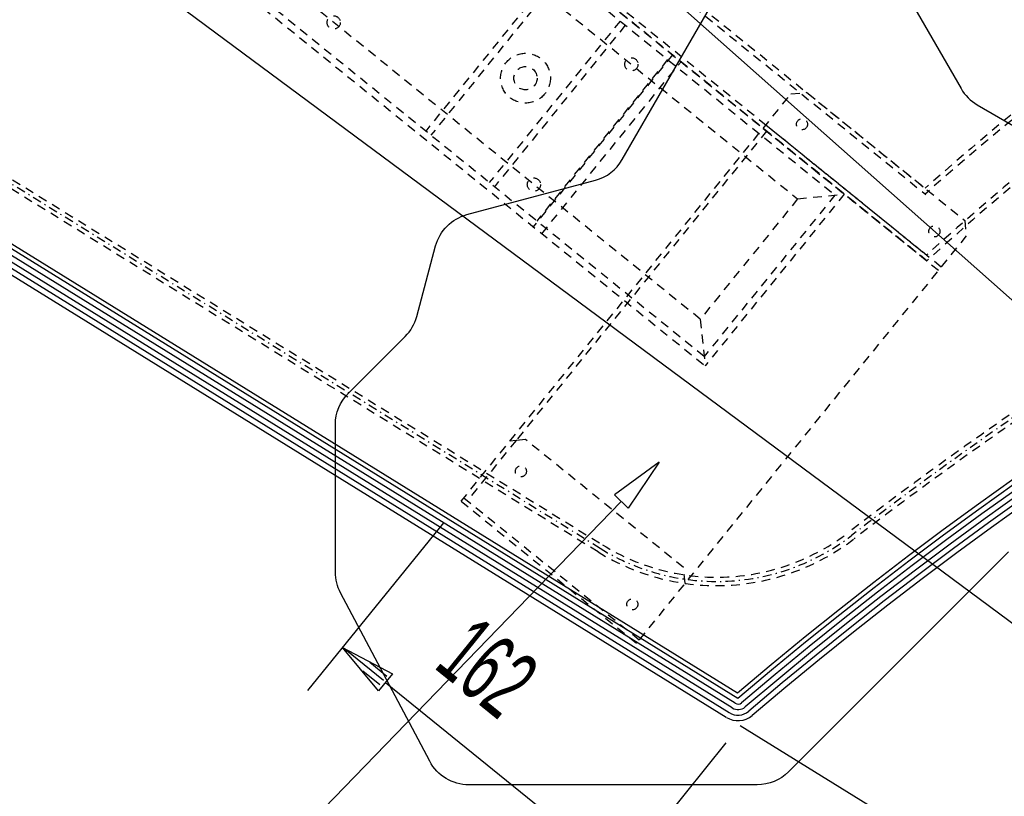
# Model space of a CAD drawing. Extents: x -7591 to -2491, y 6498 to 10061.
# Tile 26 of 125: x -6632 to -6187, y 7691 to 8042. Entities that reach past the tile are written whole.
import ezdxf
from ezdxf.enums import TextEntityAlignment as Align

# ---------------------------------------------------------------- set-up
doc = ezdxf.new("R2010")
doc.units = 0
doc.header["$MEASUREMENT"] = 0
doc.linetypes.add('DASHDOT', pattern=[8.5, 4, -2, 0.5, -2])
doc.linetypes.add('HIDDEN', pattern=[7, 4, -3])
doc.layers.get('0').update_dxf_attribs({"linetype": 'CONTINUOUS'})
for name, color, linetype in [('DIM49', 4, 'CONTINUOUS'), ('LE_HIDDEN', 7, 'CONTINUOUS'), ('LE_MIDDLE', 7, 'CONTINUOUS'), ('LE_RED', 1, 'CONTINUOUS'), ('TXT_DIM49', 2, 'CONTINUOUS')]:
    doc.layers.add(name, color=color, linetype=linetype)

# ---------------------------------------------------------------- blocks, each defined once
blk = doc.blocks.new('_D5', base_point=(-6956.76, 8601.72))
at = {"layer": 'DIM49', "color": 1}
blk.add_line((-6489.34, 8186.82), (-5953.78, 7711.45), dxfattribs=at)
blk = doc.blocks.new('_D6', base_point=(-7109.62, 8456.05))
at = {"layer": 'DIM49', "color": 1}
blk.add_line((-6607.58, 8083.79), (-5994.54, 7629.23), dxfattribs=at)
blk = doc.blocks.new('_D20', base_point=(-6432.88, 7824.62))
at = {"layer": 'DIM49', "color": 1}
for p, q in [((-6502.21, 7739.01), (-6440.74, 7814.91)), ((-6486.47, 7758.44), (-6463.9, 7746.59)), ((-6470.19, 7738.82), (-6486.47, 7758.44)), ((-6468.02, 7743.49), (-6485.5, 7757.65)), ((-6466.44, 7745.43), (-6474.21, 7751.73)), ((-6469.59, 7741.55), (-6477.36, 7747.84)), ((-6463.9, 7746.59), (-6470.19, 7738.82)), ((-6467.04, 7742.7), (-6380.01, 7672.23)), ((-6376.32, 7637.07), (-6312.97, 7715.3)), ((-6383.16, 7668.34), (-6376.87, 7676.11)), ((-6376.87, 7676.11), (-6360.58, 7656.49)), ((-6379.04, 7671.44), (-6361.56, 7657.28)), ((-6377.47, 7673.38), (-6369.7, 7667.09)), ((-6360.58, 7656.49), (-6383.16, 7668.34)), ((-6380.61, 7669.5), (-6372.84, 7663.2))]:
    blk.add_line(p, q, dxfattribs=at)
at = {"layer": 'TXT_DIM49', "width": 0.557}
blk.add_text('162', height=31.25, rotation=321, dxfattribs=at).set_placement((-6430.72, 7737.41), align=Align.CENTER)

msp = doc.modelspace()

# ---------------------------------------------------------------- linework, layer by layer
msp.add_line((-6312.97, 7726.87), (-6833.95, 8049.27))
for points in [[(-4060.69, 7737.85, 0.367682), (-6307.89, 7737.85), (-6836.13, 8064.73)], [(-6489.73, 7792.55), (-6489.73, 7859.3, -0.198912), (-6483.87, 7873.44), (-6458.16, 7899.15, 0.131652), (-6452.98, 7908.12), (-6444.42, 7940.08, -0.267949), (-6430.28, 7954.23), (-6372.16, 7969.8, 0.198912), (-6360.01, 7979.12), (-6319.93, 8048.55, -0.267949), (-6302.61, 8058.55), (-6245.7, 8058.55, -0.267949), (-6228.38, 8048.55), (-6206.84, 8011.23, 0.131652), (-6199.52, 8003.91), (-6154.16, 7977.72, -0.267949)], [(-6185.37, 7801.73), (-6234.16, 7752.94), (-6284.87, 7702.23, -0.198912), (-6299.01, 7696.37), (-6364.16, 7696.37), (-6429.39, 7696.37, -0.277791), (-6447.06, 7707.01), (-6487.4, 7783.2, -0.122345), (-6489.73, 7792.55)]]:
    msp.add_lwpolyline(points, format="xyb")
for centre, radius, start, end in [((-5184.29, 6416.46), 1722.52, 49.57671, 130.42329), ((-6307.7, 7735.38), 10, -121.75, -49.5767)]:
    msp.add_arc(centre, radius, start, end)
at = {"layer": 'LE_HIDDEN', "color": 1, "linetype": 'HIDDEN'}
for p, q in [((-6222.1, 7933.17), (-6725.91, 8341.15)), ((-6788.84, 8263.43), (-6322.55, 7885.84)), ((-6572.62, 8246.61), (-6222.8, 7963.33)), ((-6569.74, 8246.85), (-6222.86, 7965.95)), ((-6605.57, 8243.69), (-6222.33, 7933.36)), ((-6602.71, 8243.96), (-6222.17, 7935.8)), ((-6389.74, 8065.06), (-6448.9, 7992.01)), ((-6387.41, 8063.17), (-6446.56, 7990.12)), ((-6370.99, 7801.71), (-6756.75, 8040.42)), ((-6754.75, 8043.65), (-6368.99, 7804.94)), ((-6360.99, 8041.78), (-6420.14, 7968.72)), ((-6358.65, 8039.89), (-6417.81, 7966.84)), ((-6337.34, 8026.49), (-6400.27, 7948.77)), ((-6339.53, 8024.4), (-6398.69, 7951.35)), ((-6396.38, 7945.62), (-6333.45, 8023.34)), ((-6276.69, 8009.55), (-6205.2, 7951.65)), ((-6296.31, 7993.26), (-6217.04, 7929.07)), ((-6295.05, 7994.82), (-6215.79, 7930.63)), ((-6263.84, 7963.11), (-6323, 7890.06)), ((-6259.62, 7963.55), (-6322.55, 7885.84)), ((-6280.72, 7961.34), (-6259.62, 7963.55)), ((-6432.88, 7824.62), (-6353.61, 7760.43)), ((-6431.62, 7826.18), (-6352.35, 7761.99)), ((-6331.58, 7787.63), (-6332.32, 7794.67))]:
    msp.add_line(p, q, dxfattribs=at)
for points in [[(-6323, 7890.06), (-6784.62, 8263.87), (-6725.47, 8336.93), (-6263.84, 7963.11)], [(-6324.77, 7906.94), (-6767.75, 8265.65), (-6723.69, 8320.05), (-6280.72, 7961.34), (-6324.77, 7906.94), (-6322.55, 7885.84)], [(-6432.88, 7824.62), (-6283.73, 8008.81), (-6276.69, 8009.55)], [(-6294.76, 7992.01), (-6408.04, 7852.12), (-6430.06, 7824.92)], [(-6205.2, 7951.65), (-6204.46, 7944.62), (-6353.61, 7760.43)], [(-6332.32, 7794.67), (-6403.82, 7852.56), (-6408.04, 7852.12), (-6410.85, 7851.82)]]:
    msp.add_lwpolyline(points, dxfattribs=at)
msp.add_lwpolyline([(-6370.99, 7801.71, 0.312133), (-6255.21, 7807.61, -0.340324), (-4113.37, 7807.61)], format="xyb", dxfattribs=at)
for centre, radius in [((-6490.5, 8041.14), 3), ((-6403.77, 8015.95), 11.25), ((-6355.91, 8022.22), 3), ((-6403.77, 8015.95), 5.25), ((-6278.73, 7995.11), 2.5), ((-6399.96, 7967.82), 3), ((-6218.89, 7946.65), 2.5), ((-6405.85, 7838.13), 2.5), ((-6355.45, 7778.01), 2.5)]:
    msp.add_circle(centre, radius, dxfattribs=at)
for centre, radius, start, end in [((-5184.29, 6786.71), 1571.72, 48.62732, 131.37268), ((-5184.29, 6786.71), 1569.72, 48.56567, 131.43433), ((-5184.29, 6786.71), 1548.72, 47.90935, 132.09065), ((-5184.29, 6786.71), 1546.72, 47.84598, 132.15402), ((-5184.29, 6416.46), 1759.42, 52.41063, 127.58937), ((-6317.37, 7888.36), 98.1, -121.75, -52.4106), ((-6317.37, 7888.36), 98.1, -121.75, -52.4106)]:
    msp.add_arc(centre, radius, start, end, dxfattribs=at)
at = {"layer": 'LE_MIDDLE', "color": 1, "linetype": 'DASHDOT'}
msp.add_line((-6369.99, 7803.32), (-6755.75, 8042.04), dxfattribs=at)
for centre, radius, start, end in [((-5184.29, 6416.46), 1757.52, 52.41063, 127.58937), ((-6317.37, 7888.36), 100, -121.75, -52.4106)]:
    msp.add_arc(centre, radius, start, end, dxfattribs=at)
at = {"layer": 'LE_RED'}
for p, q in [((-6307.7, 7735.38), (-6835.07, 8061.72)), ((-6309.02, 7733.25), (-6830, 8055.65)), ((-6311.65, 7729), (-6832.64, 8051.4)), ((-6310.34, 7731.13), (-6831.32, 8053.52)), ((-6343.33, 7842.24), (-6363.58, 7827.59)), ((-6343.33, 7842.24), (-6357.34, 7821.54)), ((-6357.34, 7821.54), (-6363.58, 7827.59)), ((-6360.72, 7824.29), (-6596.46, 7581.05))]:
    msp.add_line(p, q, dxfattribs=at)
msp.add_lwpolyline([(-4061.83, 7723.03), (-5184.29, 7028.43), (-6306.75, 7723.03)], dxfattribs=at)
for centre, radius, start, end in [((-5184.29, 6416.46), 1732.52, 49.57671, 130.42329), ((-5184.29, 6416.46), 1730.02, 49.57671, 130.42329), ((-5184.29, 6416.46), 1727.52, 49.57671, 130.42329), ((-5184.29, 6416.46), 1725.02, 49.57671, 130.42329), ((-6307.7, 7735.38), 2.5, -121.75, -49.5767), ((-6307.7, 7735.38), 7.5, -121.75, -49.5767), ((-6307.7, 7735.38), 5, -121.75, -49.5767)]:
    msp.add_arc(centre, radius, start, end, dxfattribs=at)

# ---------------------------------------------------------------- block references
at = {"layer": 'DIM49'}
for name, p in [('_D5', (-6956.76, 8601.72)), ('_D6', (-7109.62, 8456.05)), ('_D20', (-6432.88, 7824.62))]:
    msp.add_blockref(name, p, dxfattribs=at)

doc.saveas('drawing.dxf')
